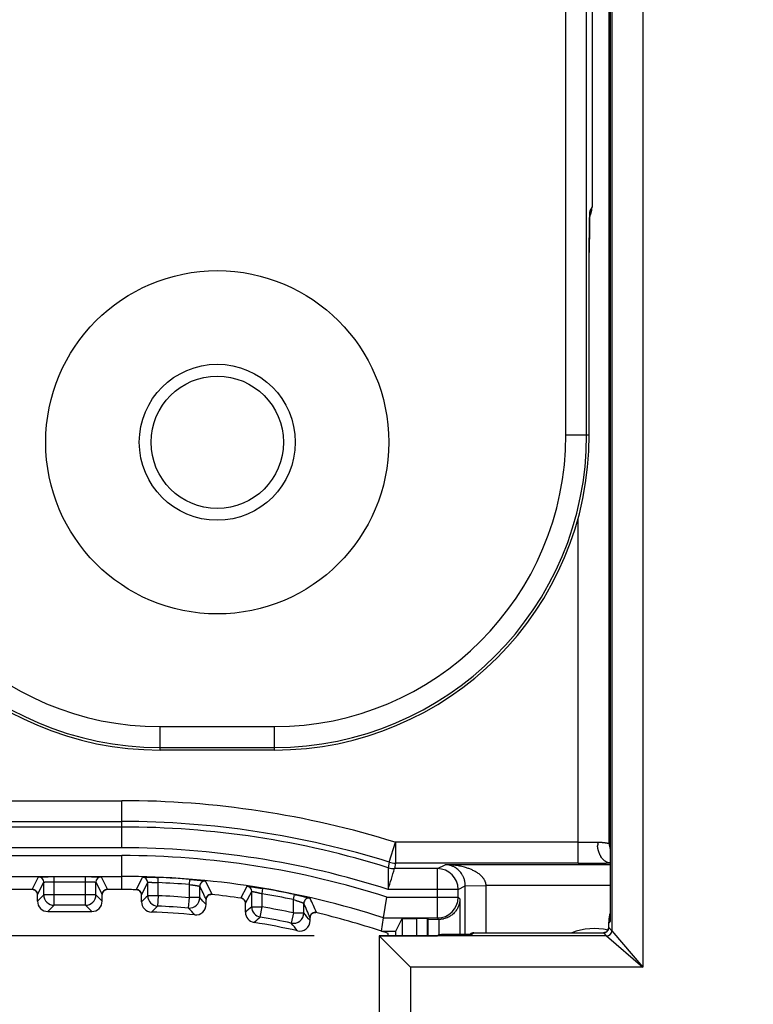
# Model space of a CAD drawing. Header units: inches. Extents: x 0 to 22, y 0 to 17.
# Tile 17 of 32: x 9.1 to 9.8, y 8.2 to 9.2. Entities that reach past the tile are written whole.
import ezdxf

# ---------------------------------------------------------------- set-up
doc = ezdxf.new("R2010")
doc.units = ezdxf.units.IN
doc.header["$LTSCALE"] = 1.21
doc.header["$MEASUREMENT"] = 0
doc.layers.get('0').update_dxf_attribs({"linetype": 'CONTINUOUS'})
doc.layers.add('DIMENSIONS', color=7, linetype='CONTINUOUS')
doc.styles.get("Standard").update_dxf_attribs({"font": 'txt', "width": 0.8})
doc.dimstyles.new('DIMSTYLE_1', dxfattribs={"dimtxt": 0.125, "dimasz": 0.18, "dimexe": 0.18, "dimexo": 0.0625, "dimgap": 0.09, "dimtad": 0, "dimtih": 1, "dimtoh": 1, "dimdec": 3, "dimzin": 4, "dimdsep": 46, "dimtxsty": 'STANDARD', "dimblk": '_FILLED', "dimblk1": '_FILLED', "dimblk2": '_FILLED', "dimcen": 0.09, "dimadec": 0, "dimazin": 0, "dimtp": 0.01, "dimtm": 0.01, "dimtfac": 1, "dimtdec": 3, "dimtofl": 0, "dimtmove": 0, "dimatfit": 3, "dimldrblk": '_FILLED', "dimfxl": 1, "dimtolj": 1, "dimtzin": 4, "dimarcsym": 0})

# ---------------------------------------------------------------- blocks, each defined once
blk = doc.blocks.new('_FILLED')
at = {"color": 0, "linetype": 'BYBLOCK'}
blk.add_solid([(0, 0), (-1, 0.1736), (-1, -0.1736)], dxfattribs=at)
blk = doc.blocks.new('*D1')
at = {"layer": 'DIMENSIONS', "color": 2, "linetype": 'CONTINUOUS'}
for p, q in [((9.40229, 12.32449), (6.72111, 12.32449)), ((6.84611, 12.32449), (6.84611, 10.47109)), ((6.84611, 8.27589), (6.84611, 10.22109)), ((9.37995, 8.27589), (6.72111, 8.27589))]:
    blk.add_line(p, q, dxfattribs=at)
at = {"layer": 'DIMENSIONS', "color": 2, "linetype": 'CONTINUOUS', "xscale": 0.18, "yscale": 0.18, "zscale": 0.18}
for p, rotation in [((6.84611, 12.32449), 90), ((6.84611, 8.27589), 270)]:
    blk.add_blockref('_FILLED', p, dxfattribs=dict(at, rotation=rotation))
at = {"layer": 'DIMENSIONS', "color": 2, "linetype": 'CONTINUOUS', "insert": (6.84611, 10.40859), "char_height": 0.125, "width": 1.425, "attachment_point": 2, "line_spacing_factor": 0.9}
blk.add_mtext('4.049{\\Ftxt.shx;\\W1.000000;\\H0.125000; }[102.83]', dxfattribs=at)
blk = doc.blocks.new('*D2')
at = {"layer": 'DIMENSIONS', "color": 2, "linetype": 'CONTINUOUS'}
for p, q in [((8.34611, 10.23769), (8.34611, 6.52419)), ((9.44245, 8.21339), (9.44245, 6.52419)), ((8.34611, 6.64919), (7.92466, 6.64919)), ((9.44245, 6.64919), (9.80245, 6.64919))]:
    blk.add_line(p, q, dxfattribs=at)
at = {"layer": 'DIMENSIONS', "color": 2, "linetype": 'CONTINUOUS', "xscale": 0.18, "yscale": 0.18, "zscale": 0.18}
blk.add_blockref('_FILLED', (8.34611, 6.64919), dxfattribs=at)
at = {"layer": 'DIMENSIONS', "color": 2, "linetype": 'CONTINUOUS', "xscale": 0.18, "yscale": 0.18, "zscale": 0.18, "rotation": 180}
blk.add_blockref('_FILLED', (9.44245, 6.64919), dxfattribs=at)
at = {"layer": 'DIMENSIONS', "color": 2, "linetype": 'CONTINUOUS', "insert": (7.86216, 6.71169), "char_height": 0.125, "width": 1.325, "attachment_point": 3, "line_spacing_factor": 0.9}
blk.add_mtext('1.096{\\Ftxt.shx;\\W1.000000;\\H0.125000; }[27.85]', dxfattribs=at)

msp = doc.modelspace()

# ---------------------------------------------------------------- linework, layer by layer
at = {"color": 7, "linetype": 'CONTINUOUS'}
for p, q in [((9.69628, 12.35467), (9.69628, 8.24571)), ((9.66628, 12.31968), (9.66628, 8.28071)), ((9.66471, 12.31067), (9.66471, 8.28971)), ((9.66383, 8.36466), (9.66383, 12.23573)), ((9.66445, 8.36488), (9.66445, 12.23551)), ((9.62214, 8.75719), (9.62214, 11.84319)), ((9.64214, 8.75719), (9.64214, 11.84319)), ((9.64729, 11.62388), (9.64729, 8.97651)), ((9.64729, 8.97651), (9.64534, 8.97262)), ((9.64729, 8.97651), (9.64729, 8.97651)), ((9.64488, 8.96119), (9.64494, 8.96389)), ((9.64494, 8.96389), (9.64499, 8.96605)), ((9.64499, 8.96605), (9.64503, 8.96735)), ((9.64503, 8.96735), (9.64506, 8.96806)), ((9.64518, 8.96756), (9.64503, 8.96726)), ((9.64506, 8.96806), (9.64508, 8.96868)), ((9.64508, 8.96868), (9.6451, 8.96919)), ((9.6451, 8.96919), (9.64512, 8.96959)), ((9.64534, 8.97262), (9.64512, 8.97012)), ((9.64512, 8.97012), (9.64512, 8.97002)), ((9.64515, 8.97006), (9.64516, 8.97012)), ((9.64477, 8.95347), (9.64483, 8.95783)), ((9.64483, 8.95783), (9.64488, 8.96119)), ((9.64468, 8.93884), (9.6447, 8.94459)), ((9.6447, 8.94459), (9.64474, 8.94939)), ((9.64474, 8.94939), (9.64477, 8.95347)), ((9.64467, 8.93449), (9.64468, 8.93884)), ((9.64467, 8.75719), (9.64467, 8.93449)), ((9.64467, 8.93264), (9.64467, 8.93264)), ((9.62214, 8.75719), (9.64467, 8.75719)), ((9.63383, 8.34567), (9.63383, 8.67689)), ((9.23179, 8.45432), (9.23179, 8.47685)), ((9.23179, 8.47685), (9.34179, 8.47685)), ((9.34179, 8.45432), (9.34179, 8.47685)), ((9.23179, 8.45685), (9.34179, 8.45685)), ((9.34179, 8.45431), (9.23179, 8.45431)), ((8.96758, 8.40567), (9.19499, 8.40567)), ((9.19499, 8.36037), (9.19499, 8.40567)), ((8.96758, 8.38567), (9.19499, 8.38567)), ((9.19499, 8.38036), (9.03225, 8.38036)), ((9.19499, 8.36037), (9.03226, 8.36037)), ((9.45218, 8.34658), (9.45813, 8.36567)), ((9.63383, 8.36567), (9.45786, 8.36567)), ((9.45813, 8.36567), (9.45813, 8.34567)), ((9.6647, 8.36488), (9.66445, 8.36488)), ((9.03226, 8.3529), (9.19499, 8.3529)), ((9.19499, 8.32019), (9.19499, 8.3529)), ((9.45218, 8.34658), (9.45136, 8.34127)), ((9.45813, 8.34567), (9.45732, 8.34036)), ((9.49851, 8.34036), (9.45732, 8.34036)), ((9.63383, 8.34567), (9.45813, 8.34567)), ((9.49851, 8.34036), (9.50607, 8.34414)), ((9.49851, 8.29291), (9.49851, 8.34036)), ((9.6647, 8.34414), (9.50607, 8.34414)), ((9.03225, 8.33291), (9.19499, 8.33291)), ((9.1089, 8.32037), (9.11491, 8.33238)), ((9.12991, 8.30511), (9.12991, 8.33264)), ((9.12991, 8.33264), (9.16008, 8.33264)), ((9.16008, 8.30511), (9.16008, 8.33264)), ((9.17508, 8.33238), (9.18109, 8.32037)), ((9.20899, 8.32024), (9.21503, 8.33213)), ((9.22991, 8.32688), (9.23012, 8.33188)), ((9.26008, 8.32501), (9.26048, 8.32999)), ((9.11017, 8.32019), (9.07981, 8.32019)), ((9.10968, 8.32028), (9.1089, 8.32037)), ((9.1139, 8.31537), (9.11991, 8.32738)), ((9.11991, 8.3151), (9.11991, 8.32738)), ((9.12991, 8.32764), (9.16008, 8.32764)), ((9.17008, 8.32738), (9.17609, 8.31537)), ((9.17008, 8.3151), (9.17008, 8.32738)), ((9.17978, 8.32018), (9.17991, 8.32021)), ((9.19499, 8.32019), (9.17981, 8.32019)), ((9.17983, 8.3202), (9.18009, 8.32025)), ((9.18009, 8.32025), (9.18034, 8.32029)), ((9.18109, 8.32037), (9.1803, 8.32028)), ((9.18034, 8.32029), (9.18036, 8.3203)), ((9.20977, 8.32015), (9.20899, 8.32024)), ((9.21026, 8.32005), (9.20971, 8.32006)), ((9.2139, 8.31525), (9.21991, 8.32713)), ((9.21991, 8.31434), (9.21991, 8.32713)), ((9.22991, 8.31434), (9.22991, 8.32688)), ((9.26008, 8.31244), (9.26008, 8.32501)), ((9.27008, 8.31244), (9.27008, 8.32339)), ((9.27558, 8.32837), (9.28163, 8.31566)), ((9.30962, 8.31211), (9.31565, 8.32336)), ((9.32991, 8.31629), (9.33074, 8.32121)), ((9.5185, 8.32037), (9.45115, 8.32037)), ((9.5185, 8.32037), (9.52538, 8.3238)), ((9.5185, 8.3129), (9.5185, 8.32037)), ((9.52538, 8.3238), (9.54537, 8.32414)), ((9.52538, 8.27694), (9.52538, 8.3238)), ((9.6647, 8.32414), (9.54537, 8.32414)), ((9.54537, 8.27868), (9.54537, 8.32414)), ((9.1139, 8.3091), (9.1139, 8.31537)), ((9.1139, 8.31537), (9.1139, 8.31537)), ((9.11991, 8.3151), (9.1139, 8.3091)), ((9.17008, 8.3151), (9.11991, 8.3151)), ((9.17609, 8.3091), (9.17008, 8.3151)), ((9.17609, 8.31537), (9.17609, 8.31537)), ((9.17609, 8.3091), (9.17609, 8.31537)), ((9.2139, 8.31524), (9.2139, 8.31525)), ((9.2139, 8.30857), (9.2139, 8.31524)), ((9.22991, 8.31434), (9.21991, 8.31434)), ((9.22991, 8.31434), (9.22947, 8.30435)), ((9.25926, 8.30247), (9.26008, 8.31244)), ((9.27008, 8.31244), (9.26008, 8.31244)), ((9.27609, 8.31069), (9.27609, 8.31069)), ((9.27609, 8.30589), (9.27609, 8.31069)), ((9.28089, 8.31557), (9.28029, 8.31563)), ((9.28163, 8.31566), (9.28084, 8.31566)), ((9.31039, 8.31192), (9.30962, 8.31211)), ((9.31092, 8.31175), (9.31031, 8.31184)), ((9.3139, 8.30717), (9.31991, 8.31842)), ((9.31991, 8.30357), (9.31991, 8.31842)), ((9.32991, 8.30357), (9.32991, 8.31629)), ((9.36008, 8.31058), (9.3611, 8.31547)), ((9.36008, 8.29777), (9.36008, 8.31058)), ((9.44682, 8.29291), (9.44998, 8.3129)), ((9.44998, 8.3129), (9.5185, 8.3129)), ((9.52025, 8.31116), (9.5185, 8.3129)), ((9.52025, 8.31116), (9.52025, 8.27694)), ((9.12991, 8.30511), (9.1239, 8.2991)), ((9.16008, 8.30511), (9.12991, 8.30511)), ((9.16609, 8.2991), (9.16008, 8.30511)), ((9.3139, 8.30716), (9.3139, 8.30717)), ((9.3139, 8.2985), (9.3139, 8.30716)), ((9.31991, 8.30357), (9.32991, 8.30357)), ((9.32821, 8.29372), (9.32991, 8.30357)), ((9.37008, 8.29777), (9.37008, 8.30703)), ((9.1239, 8.2991), (9.16609, 8.2991)), ((9.36008, 8.29777), (9.358, 8.28799)), ((9.36008, 8.29777), (9.37008, 8.29777)), ((9.37609, 8.29329), (9.37609, 8.29328)), ((9.37609, 8.29033), (9.37609, 8.29329)), ((9.38152, 8.29814), (9.3809, 8.29829)), ((9.3809, 8.29827), (9.38102, 8.29827)), ((9.38102, 8.29827), (9.38126, 8.29827)), ((9.38102, 8.29827), (9.38115, 8.29827)), ((9.38115, 8.29827), (9.38126, 8.29827)), ((9.38126, 8.29827), (9.38135, 8.29826)), ((9.38135, 8.29826), (9.38142, 8.29826)), ((9.38142, 8.29826), (9.38146, 8.29825)), ((9.38146, 8.29825), (9.38154, 8.29825)), ((9.38225, 8.29815), (9.38148, 8.29825)), ((9.44479, 8.28019), (9.44682, 8.29291)), ((9.44682, 8.29291), (9.49851, 8.29291)), ((9.45862, 8.28019), (9.46479, 8.29255)), ((9.46479, 8.29255), (9.47892, 8.29255)), ((9.46479, 8.29255), (9.46479, 8.27589)), ((9.47892, 8.27589), (9.47892, 8.29255)), ((9.48962, 8.29167), (9.48892, 8.29238)), ((9.48892, 8.27589), (9.48892, 8.29238)), ((9.48962, 8.27589), (9.48962, 8.29167)), ((9.48962, 8.29167), (9.49991, 8.2915)), ((9.49991, 8.2915), (9.49851, 8.29291)), ((9.50024, 8.27682), (9.50025, 8.2915)), ((9.66471, 8.28971), (9.66331, 8.28831)), ((9.66331, 8.28874), (9.66331, 8.28831)), ((9.66331, 8.28367), (9.66331, 8.28874)), ((9.66331, 8.28368), (9.66331, 8.28367)), ((9.66331, 8.28367), (9.66628, 8.28071)), ((9.6647, 8.29028), (9.66471, 8.28971)), ((9.44245, 8.27589), (9.44254, 8.27571)), ((9.44245, 8.27589), (9.49875, 8.27589)), ((9.44245, 8.27589), (9.44245, 7.97419)), ((9.44254, 8.27571), (9.44254, 7.97419)), ((9.44254, 8.27571), (9.47253, 8.24571)), ((9.66128, 8.27571), (9.44254, 8.27571)), ((9.44479, 8.28019), (9.45862, 8.28019)), ((9.45122, 8.27589), (9.45122, 8.27805)), ((9.45862, 8.27589), (9.45862, 8.28019)), ((9.49962, 8.27677), (9.49875, 8.27589)), ((9.5318, 8.27694), (9.50962, 8.27694)), ((9.53, 8.27721), (9.52972, 8.27694)), ((9.53353, 8.27867), (9.5318, 8.27694)), ((9.53353, 8.27867), (9.65831, 8.27867)), ((9.65831, 8.27868), (9.65831, 8.27867)), ((9.65831, 8.27867), (9.66128, 8.27571)), ((9.66128, 8.27571), (9.69628, 8.24571)), ((9.66628, 8.28071), (9.69628, 8.24571)), ((9.69628, 8.24571), (9.47253, 8.24571)), ((9.47253, 8.24571), (9.47253, 7.97419))]:
    msp.add_line(p, q, dxfattribs=at)
for points in [[(9.64512, 8.96959), (9.64514, 8.96988), (9.64515, 8.96998), (9.64515, 8.97006)], [(9.10962, 8.3203), (9.10962, 8.3203), (9.10963, 8.3203), (9.10965, 8.32029), (9.10968, 8.32029), (9.10973, 8.32028), (9.1098, 8.32027), (9.10988, 8.32026), (9.10998, 8.32024), (9.11011, 8.32021), (9.11025, 8.32017), (9.11042, 8.32012), (9.11061, 8.32006), (9.11081, 8.31998), (9.11102, 8.31989), (9.11123, 8.31979), (9.11145, 8.31966), (9.11168, 8.31952), (9.1119, 8.31937), (9.11212, 8.31919), (9.11234, 8.319), (9.11256, 8.31878), (9.11277, 8.31854), (9.11297, 8.31827), (9.11317, 8.31798), (9.11335, 8.31766), (9.11351, 8.3173), (9.11366, 8.31692), (9.11377, 8.3165), (9.11386, 8.31605), (9.1139, 8.31559), (9.1139, 8.31537)], [(9.17609, 8.31537), (9.17609, 8.31558), (9.17613, 8.31604), (9.17621, 8.31649), (9.17633, 8.3169), (9.17647, 8.31729), (9.17663, 8.31764), (9.17681, 8.31796), (9.177, 8.31825), (9.1772, 8.31851), (9.17741, 8.31876), (9.17763, 8.31897), (9.17785, 8.31917), (9.17807, 8.31935), (9.17829, 8.3195), (9.17851, 8.31965), (9.17872, 8.31977), (9.17894, 8.31988), (9.17915, 8.31997), (9.17935, 8.32005), (9.17954, 8.32011), (9.17971, 8.32016), (9.17983, 8.3202)], [(9.18002, 8.32024), (9.18012, 8.32026), (9.1802, 8.32027)], [(9.18026, 8.32028), (9.18031, 8.32029), (9.18034, 8.32029)], [(9.20971, 8.32016), (9.20971, 8.32016), (9.20972, 8.32016), (9.20974, 8.32016), (9.20977, 8.32015), (9.20982, 8.32014), (9.20989, 8.32013), (9.20998, 8.32012), (9.21008, 8.32009), (9.21021, 8.32006), (9.21035, 8.32002), (9.21052, 8.31997), (9.2107, 8.3199), (9.2109, 8.31982), (9.2111, 8.31973), (9.21131, 8.31962), (9.21153, 8.3195), (9.21174, 8.31936), (9.21196, 8.3192), (9.21218, 8.31902), (9.21239, 8.31883), (9.2126, 8.31861), (9.2128, 8.31837), (9.213, 8.31811), (9.21319, 8.31782), (9.21336, 8.3175), (9.21352, 8.31715), (9.21366, 8.31678), (9.21378, 8.31637), (9.21386, 8.31593), (9.2139, 8.31547), (9.2139, 8.31524)], [(9.27609, 8.31069), (9.27609, 8.31091), (9.27613, 8.31137), (9.27621, 8.31181), (9.27633, 8.31222), (9.27647, 8.31261), (9.27663, 8.31296), (9.27681, 8.31329), (9.27701, 8.31358), (9.27721, 8.31385), (9.27742, 8.31409), (9.27764, 8.31431), (9.27787, 8.31451), (9.27809, 8.31469), (9.27832, 8.31485), (9.27855, 8.315), (9.27877, 8.31512), (9.279, 8.31523), (9.27922, 8.31532), (9.27943, 8.31541), (9.27964, 8.31547), (9.27984, 8.31553), (9.28003, 8.31557), (9.2802, 8.3156), (9.28035, 8.31563), (9.28048, 8.31564), (9.28058, 8.31565), (9.28068, 8.31566), (9.28075, 8.31567), (9.28081, 8.31567), (9.28086, 8.31567), (9.28089, 8.31567), (9.2809, 8.31567), (9.2809, 8.31567)], [(9.31033, 8.31194), (9.31032, 8.31194), (9.31034, 8.31194), (9.31036, 8.31193), (9.31041, 8.31192), (9.31047, 8.3119), (9.31055, 8.31187), (9.31064, 8.31184), (9.31075, 8.3118), (9.31087, 8.31175), (9.31102, 8.31169), (9.31118, 8.31161), (9.31136, 8.31151), (9.31155, 8.3114), (9.31174, 8.31128), (9.31194, 8.31114), (9.31213, 8.31098), (9.31233, 8.3108), (9.31252, 8.31061), (9.31271, 8.3104), (9.3129, 8.31017), (9.31308, 8.30991), (9.31325, 8.30964), (9.31341, 8.30933), (9.31355, 8.309), (9.31368, 8.30864), (9.31378, 8.30826), (9.31386, 8.30784), (9.3139, 8.30739), (9.3139, 8.30716)], [(9.37609, 8.29328), (9.37609, 8.29351), (9.37614, 8.29399), (9.37622, 8.29444), (9.37634, 8.29487), (9.3765, 8.29527), (9.37668, 8.29565), (9.37689, 8.296), (9.37711, 8.29632), (9.37735, 8.29661), (9.3776, 8.29687), (9.37786, 8.2971), (9.37812, 8.29731), (9.37838, 8.29748), (9.37863, 8.29764), (9.37889, 8.29777), (9.37914, 8.29788), (9.37938, 8.29798), (9.37962, 8.29806), (9.37985, 8.29812), (9.38008, 8.29818), (9.3803, 8.29822), (9.3805, 8.29824), (9.38069, 8.29826), (9.38086, 8.29827), (9.38099, 8.29827)], [(9.6647, 8.29761), (9.66423, 8.29599), (9.6638, 8.29406), (9.6635, 8.29209), (9.66334, 8.29008), (9.66331, 8.28874)], [(9.66331, 8.28367), (9.6633, 8.28345), (9.66326, 8.28299), (9.66318, 8.28253), (9.66305, 8.28209), (9.66288, 8.28165), (9.66267, 8.28124), (9.66243, 8.28084), (9.66215, 8.28047), (9.66184, 8.28013), (9.66149, 8.27982), (9.66112, 8.27954), (9.66073, 8.2793), (9.66031, 8.27909), (9.65988, 8.27893), (9.65943, 8.2788), (9.65897, 8.27872), (9.65851, 8.27868), (9.65831, 8.27867)], [(9.53354, 8.27868), (9.53336, 8.27868), (9.53293, 8.27864), (9.53249, 8.27857), (9.53207, 8.27846), (9.53166, 8.27831), (9.53126, 8.27813), (9.53088, 8.27791), (9.53052, 8.27766), (9.53019, 8.27739), (9.52999, 8.2772)]]:
    msp.add_lwpolyline(points, dxfattribs=at)
for radius in [0.165, 0.075, 0.06367]:
    msp.add_circle((9.28679, 8.75019), radius, dxfattribs=at)
for centre, radius, start, end in [((9.62729, 8.97651), 0.02, 333.42851, 0.00003), ((9.62732, 8.97649), 0.01997, 333.44246, 356.68284), ((9.6273, 8.97649), 0.01998, 356.68246, 0.03441), ((9.62537, 8.9726), 0.01997, 351.84755, 352.83874), ((9.62537, 8.9726), 0.01998, 352.83891, 0.03502), ((9.23179, 8.75719), 0.30287, 180, 270), ((9.23179, 8.75719), 0.30034, 180, 270), ((9.23179, 8.75719), 0.28035, 180, 270), ((9.34179, 8.75719), 0.30287, 270, 360), ((9.34179, 8.75719), 0.30034, 270, 360), ((9.34179, 8.75719), 0.28035, 270, 360), ((9.19499, 7.52019), 0.88548, 72.72909, 90), ((9.19499, 7.52019), 0.86548, 72.71273, 90), ((9.19499, 7.52019), 0.86017, 72.66027, 90), ((9.19499, 7.52019), 0.84017, 72.24906, 90), ((9.6347, 10.05133), 1.68565, 269.97047, 270.60207), ((9.72032, 8.20456), 0.16978, 109.21363, 109.43755), ((9.68383, 8.36466), 0.02, 180.00627, 196.94928), ((9.68445, 8.36488), 0.02, 180.00614, 188.94547), ((9.19499, 7.52019), 0.83271, 72.16904, 90), ((12.99464, 8.29498), 3.54359, 179.2514, 179.58948), ((6.45833, 9.25486), 3.13532, 342.65921, 343.04169), ((9.45732, 8.36037), 0.02, 252.66097, 269.99932), ((9.45813, 8.36567), 0.02, 252.71344, 269.99928), ((9.4985, 8.32036), 0.02, 0.00669, 89.98578), ((9.63578, 12.89045), 4.54477, 269.97537, 270.36462), ((9.11491, 8.32738), 0.005, 0.0142, 89.99325), ((9.17508, 8.32738), 0.005, 90.00675, 179.9858), ((9.19499, 7.52019), 0.81271, 71.9492, 90), ((9.21491, 8.32713), 0.005, 0.01391, 88.58023), ((9.19499, 7.52019), 0.81244, 85.37646, 87.52181), ((9.1089, 8.31537), 0.005, 0.22976, 89.99121), ((9.11122, 8.34977), 0.02953, 267.01088, 267.15549), ((9.18109, 8.31537), 0.005, 90.00879, 179.79489), ((9.17878, 8.34954), 0.0293, 272.83962, 272.97307), ((9.19499, 7.51996), 0.80023, 88.94618, 89.99981), ((9.2089, 8.31525), 0.005, 0.23453, 88.98922), ((9.21194, 8.35102), 0.03096, 265.97173, 266.10463), ((9.19499, 7.52019), 0.80744, 85.37646, 87.52181), ((9.27508, 8.32339), 0.005, 84.31465, 179.98439), ((2.99391, 5.34857), 6.9455, 25.244449, 25.360337), ((9.31491, 8.31842), 0.005, 0.0125, 81.45265), ((9.19499, 7.52019), 0.81244, 78.20235, 80.38153), ((9.10891, 8.31537), 0.00499, 0.00873, 0.22724), ((9.12991, 8.31511), 0.01, 180.00523, 269.99477), ((9.16008, 8.31511), 0.01, 270.00523, 359.99477), ((9.18108, 8.31537), 0.00499, 179.79742, 179.99127), ((9.20891, 8.31525), 0.00499, 0.00866, 0.23213), ((10.80222, 6.66093), 2.28855, 133.74126, 133.94969), ((9.22991, 8.31434), 0.01, 180.00496, 267.47776), ((9.19499, 7.52019), 0.79491, 85.30341, 87.48272), ((9.26008, 8.31244), 0.01, 265.30923, 359.99418), ((7.69077, 6.85754), 2.14731, 42.41506, 42.65204), ((9.28109, 8.31069), 0.005, 83.79527, 179.79181), ((9.28108, 8.31069), 0.00499, 179.79522, 179.99076), ((9.28255, 8.34617), 0.03055, 266.66665, 266.79956), ((9.19479, 7.51854), 0.80166, 81.71444, 83.834), ((9.3089, 8.30717), 0.005, 0.01042, 81.75766), ((9.19499, 7.52019), 0.80744, 78.20235, 80.38153), ((9.37508, 8.30703), 0.005, 77.1202, 179.98212), ((4.27654, 6.05792), 5.57557, 23.69038, 23.84486), ((9.4985, 8.31291), 0.02, 270.0209, 359.9791), ((9.1239, 8.3091), 0.01, 180.01739, 269.98261), ((9.16609, 8.3091), 0.01, 270.01739, 359.98261), ((9.2239, 8.30857), 0.01, 180.01678, 267.88318), ((10.7909, 6.69327), 2.24357, 134.10346, 134.31478), ((9.19499, 7.52019), 0.78491, 85.30341, 87.48272), ((7.69834, 6.88262), 2.11008, 42.05091, 42.29042), ((9.26609, 8.30589), 0.01, 264.8489, 359.981), ((10.89922, 6.42901), 2.45117, 130.11395, 130.29772), ((9.32991, 8.30357), 0.01, 180.00423, 260.2242), ((9.19499, 7.52019), 0.79491, 78.01362, 80.22843), ((4.38479, 6.12119), 5.44344, 23.51756, 23.67544), ((9.19499, 7.52019), 0.77891, 84.82989, 87.89997), ((9.3239, 8.2985), 0.01, 180.0148, 260.58081), ((10.88425, 6.46996), 2.39736, 130.47096, 130.65786), ((9.19499, 7.52019), 0.78491, 78.01362, 80.22843), ((9.36008, 8.29777), 0.01, 258.02051, 359.99311), ((7.78777, 7.01613), 2.03625, 38.73774, 39.00694), ((9.38109, 8.29329), 0.005, 76.47905, 179.78539), ((9.38108, 8.29329), 0.00499, 179.7899, 179.99002), ((9.38713, 8.32856), 0.03084, 259.32766, 259.44611), ((9.19496, 7.52008), 0.80012, 71.80534, 76.51674), ((9.69227, 8.28876), 0.02896, 162.22895, 177.10729), ((9.19499, 7.52019), 0.77891, 77.47472, 80.59561), ((7.79164, 7.03526), 2.0057, 38.38052, 38.65172), ((9.36609, 8.29033), 0.01, 257.49508, 359.9796), ((9.64979, 8.22019), 0.0625, 78.06215, 110.62658), ((9.65831, 8.28367), 0.005, 270.02092, 359.97908), ((9.69244, 8.28875), 0.02913, 177.10003, 180.02092), ((9.69257, 8.28875), 0.02926, 180.01877, 180.84327), ((9.69514, 8.2903), 0.03044, 180.03898, 181.10848), ((9.19499, 7.52019), 0.8, 71.32019, 71.80513), ((9.53353, 8.27368), 0.005, 89.98415, 135.00006), ((9.66128, 8.28071), 0.005, 270.02063, 359.97937)]:
    msp.add_arc(centre, radius, start, end, dxfattribs=at)
for centre, start_param, end_param in [((9.47892, 8.29238), 0.017453, 1.570796), ((9.50962, 8.27676), 1.570796, 3.124139)]:
    msp.add_ellipse(centre, major_axis=(0.01, 0), ratio=0.017455, start_param=start_param, end_param=end_param, dxfattribs=at)
for points, knots in [([(9.64512, 8.97002), (9.6451, 8.96963), (9.64507, 8.96877), (9.64502, 8.96739), (9.64498, 8.96581), (9.64493, 8.96404), (9.64489, 8.9621), (9.64484, 8.95918), (9.64479, 8.95517), (9.64473, 8.95), (9.6447, 8.94444), (9.64468, 8.93961), (9.64467, 8.93565), (9.64467, 8.93364), (9.64467, 8.93264)], [0, 0, 0, 0, 0.03158, 0.068653, 0.110996, 0.158391, 0.21059, 0.267277, 0.392779, 0.532101, 0.682026, 0.839187, 0.919364, 1, 1, 1, 1]), ([(9.65241, 8.36577), (9.65283, 8.36577), (9.65366, 8.36577), (9.65488, 8.36574), (9.65603, 8.36567), (9.65711, 8.36559), (9.65812, 8.3655), (9.65905, 8.36539), (9.65991, 8.36528), (9.66068, 8.36516), (9.66138, 8.36505), (9.6619, 8.36496), (9.66228, 8.36489), (9.66253, 8.36485), (9.66276, 8.3648), (9.66297, 8.36477), (9.66316, 8.36474), (9.66332, 8.36471), (9.66346, 8.36469), (9.66358, 8.36467), (9.66366, 8.36466), (9.66372, 8.36466), (9.66375, 8.36466), (9.66378, 8.36465), (9.6638, 8.36465), (9.66381, 8.36465), (9.66382, 8.36465), (9.66383, 8.36466)], [0, 0, 0, 0, 0.11105, 0.216818, 0.317012, 0.411359, 0.499591, 0.581449, 0.656686, 0.725066, 0.786353, 0.84032, 0.86449, 0.886747, 0.907066, 0.92542, 0.94179, 0.956161, 0.968519, 0.978849, 0.987149, 0.990543, 0.993433, 0.99582, 0.997702, 0.999084, 1, 1, 1, 1]), ([(9.6647, 8.34577), (9.6646, 8.34577), (9.66438, 8.34578), (9.66407, 8.3458), (9.66376, 8.34584), (9.66345, 8.34589), (9.66315, 8.34595), (9.66285, 8.34603), (9.66255, 8.34611), (9.66214, 8.34624), (9.66165, 8.34643), (9.66106, 8.34671), (9.66048, 8.34704), (9.65971, 8.34754), (9.65879, 8.34828), (9.65775, 8.34933), (9.65678, 8.35053), (9.65604, 8.35165), (9.65549, 8.35261), (9.6551, 8.35336), (9.65473, 8.35415), (9.65439, 8.35497), (9.65412, 8.35567), (9.65392, 8.35624), (9.65378, 8.35668), (9.65364, 8.35712), (9.65351, 8.35757), (9.65341, 8.35794), (9.65333, 8.35825), (9.65325, 8.35855), (9.65317, 8.35886), (9.6531, 8.35917), (9.65306, 8.3594), (9.65301, 8.35964), (9.65297, 8.35987), (9.65293, 8.36011), (9.65288, 8.36035), (9.65283, 8.36059), (9.65278, 8.36083), (9.65272, 8.36107), (9.65267, 8.36132), (9.65264, 8.36152), (9.65263, 8.36167), (9.65263, 8.36179), (9.65264, 8.3619), (9.65265, 8.36202), (9.65267, 8.36213), (9.6527, 8.36227), (9.65276, 8.36245), (9.65284, 8.36266), (9.65292, 8.36287), (9.65299, 8.36306), (9.65303, 8.36321), (9.65307, 8.36336), (9.65311, 8.36356), (9.65314, 8.36381), (9.65315, 8.36405), (9.65313, 8.36426), (9.65311, 8.36442), (9.65307, 8.36458), (9.65302, 8.36477), (9.65289, 8.36507), (9.6527, 8.3654), (9.65251, 8.36565), (9.65241, 8.36577)], [0, 0, 0, 0, 0.012381, 0.024714, 0.036794, 0.048656, 0.060492, 0.072455, 0.084543, 0.096719, 0.121309, 0.146345, 0.171896, 0.198009, 0.252084, 0.308865, 0.368485, 0.430955, 0.46324, 0.496195, 0.529794, 0.564005, 0.598797, 0.616404, 0.634137, 0.651984, 0.669948, 0.688047, 0.697154, 0.706294, 0.724624, 0.733791, 0.742944, 0.752087, 0.761255, 0.770486, 0.77982, 0.789298, 0.79894, 0.808632, 0.818218, 0.827562, 0.832115, 0.836582, 0.840965, 0.845282, 0.849562, 0.853832, 0.86241, 0.871105, 0.879953, 0.88898, 0.893576, 0.89823, 0.907662, 0.917183, 0.92671, 0.936182, 0.940888, 0.945571, 0.954884, 0.96415, 0.982441, 1, 1, 1, 1]), ([(9.51573, 8.34128), (9.51535, 8.34152), (9.51456, 8.34197), (9.51337, 8.34254), (9.51216, 8.34303), (9.51056, 8.34355), (9.50892, 8.3439), (9.50729, 8.34409), (9.50647, 8.34414), (9.50607, 8.34414)], [0, 0, 0, 0, 0.133866, 0.264031, 0.391152, 0.515833, 0.759827, 0.880218, 1, 1, 1, 1]), ([(9.52574, 8.34137), (9.52494, 8.34161), (9.52333, 8.34205), (9.5209, 8.34262), (9.51845, 8.34309), (9.51598, 8.34347), (9.51351, 8.34376), (9.51021, 8.34405), (9.50772, 8.34414), (9.50607, 8.34414)], [0, 0, 0, 0, 0.125641, 0.251009, 0.376161, 0.501145, 0.625989, 0.750733, 1, 1, 1, 1]), ([(9.52538, 8.3238), (9.52538, 8.32442), (9.52532, 8.32564), (9.52508, 8.32741), (9.52472, 8.32908), (9.52425, 8.33062), (9.5237, 8.33202), (9.5231, 8.3333), (9.52245, 8.33446), (9.52157, 8.33584), (9.5204, 8.33735), (9.51889, 8.33891), (9.51735, 8.34021), (9.51627, 8.34095), (9.51573, 8.34128)], [0, 0, 0, 0, 0.089026, 0.175441, 0.257448, 0.334397, 0.406407, 0.473931, 0.537486, 0.597668, 0.709512, 0.812524, 0.908831, 1, 1, 1, 1]), ([(9.54537, 8.32414), (9.54537, 8.32445), (9.54534, 8.32492), (9.54526, 8.32553), (9.54518, 8.32598), (9.54508, 8.32643), (9.54496, 8.32688), (9.54482, 8.32732), (9.54462, 8.32789), (9.54432, 8.32859), (9.54391, 8.3294), (9.54345, 8.33017), (9.54295, 8.33091), (9.54241, 8.33161), (9.54184, 8.33228), (9.54124, 8.33293), (9.54041, 8.33374), (9.53932, 8.33469), (9.53794, 8.33572), (9.53652, 8.33667), (9.53505, 8.33754), (9.53356, 8.33833), (9.53153, 8.3393), (9.52893, 8.34035), (9.52681, 8.34105), (9.52574, 8.34137)], [0, 0, 0, 0, 0.033372, 0.05004, 0.066683, 0.083294, 0.099867, 0.116395, 0.132877, 0.165679, 0.198267, 0.230638, 0.262799, 0.29476, 0.326534, 0.358136, 0.389581, 0.452042, 0.514031, 0.575626, 0.636895, 0.697893, 0.75866, 0.879614, 1, 1, 1, 1]), ([(9.11491, 8.33238), (9.11491, 8.33238), (9.11491, 8.33238), (9.11492, 8.33238), (9.11492, 8.33239), (9.11494, 8.33239), (9.11496, 8.3324), (9.115, 8.3324), (9.11504, 8.33241), (9.11509, 8.33241), (9.11515, 8.33242), (9.11522, 8.33243), (9.1153, 8.33243), (9.11542, 8.33244), (9.1156, 8.33245), (9.11583, 8.33246), (9.1161, 8.33248), (9.1164, 8.33249), (9.11673, 8.3325), (9.1171, 8.33251), (9.11749, 8.33252), (9.11792, 8.33253), (9.11854, 8.33255), (9.11938, 8.33256), (9.12047, 8.33258), (9.12164, 8.33259), (9.12289, 8.33261), (9.12422, 8.33262), (9.12559, 8.33263), (9.12701, 8.33263), (9.12845, 8.33263), (9.12942, 8.33264), (9.12991, 8.33264)], [0, 0, 0, 0, 0.000279, 0.000672, 0.001196, 0.001858, 0.00361, 0.005941, 0.008856, 0.012357, 0.016442, 0.021111, 0.026359, 0.032184, 0.045556, 0.0612, 0.079077, 0.099142, 0.12135, 0.145653, 0.171991, 0.200298, 0.230505, 0.296349, 0.368894, 0.447439, 0.531256, 0.619531, 0.71143, 0.806084, 0.902577, 1, 1, 1, 1]), ([(9.16008, 8.33264), (9.16057, 8.33264), (9.16154, 8.33263), (9.16298, 8.33263), (9.1644, 8.33263), (9.16577, 8.33262), (9.16709, 8.33261), (9.16835, 8.33259), (9.16952, 8.33258), (9.17061, 8.33256), (9.17145, 8.33255), (9.17207, 8.33253), (9.1725, 8.33252), (9.17289, 8.33251), (9.17326, 8.3325), (9.17359, 8.33249), (9.17389, 8.33248), (9.17416, 8.33246), (9.17439, 8.33245), (9.17457, 8.33244), (9.17469, 8.33243), (9.17477, 8.33243), (9.17484, 8.33242), (9.1749, 8.33241), (9.17495, 8.33241), (9.17499, 8.3324), (9.17503, 8.3324), (9.17505, 8.33239), (9.17507, 8.33239), (9.17507, 8.33238), (9.17508, 8.33238), (9.17508, 8.33238), (9.17508, 8.33238)], [0, 0, 0, 0, 0.097424, 0.193919, 0.288569, 0.380468, 0.468747, 0.552556, 0.63111, 0.703649, 0.769488, 0.799702, 0.828012, 0.854345, 0.878641, 0.90085, 0.920921, 0.938801, 0.954441, 0.967804, 0.973624, 0.978869, 0.983535, 0.987621, 0.991125, 0.994046, 0.996383, 0.998139, 0.998803, 0.999327, 0.99972, 1, 1, 1, 1]), ([(9.21503, 8.33213), (9.21503, 8.33213), (9.21503, 8.33213), (9.21504, 8.33214), (9.21505, 8.33214), (9.21506, 8.33214), (9.21508, 8.33215), (9.21512, 8.33215), (9.21516, 8.33216), (9.21522, 8.33216), (9.21528, 8.33217), (9.21535, 8.33217), (9.21543, 8.33218), (9.21555, 8.33218), (9.21573, 8.33219), (9.21596, 8.33219), (9.21624, 8.3322), (9.21654, 8.3322), (9.21688, 8.3322), (9.21724, 8.33221), (9.21764, 8.33221), (9.21807, 8.3322), (9.2187, 8.3322), (9.21955, 8.33219), (9.22064, 8.33217), (9.22183, 8.33215), (9.22309, 8.33212), (9.22441, 8.33208), (9.22579, 8.33204), (9.22721, 8.33199), (9.22866, 8.33194), (9.22964, 8.3319), (9.23012, 8.33188)], [0, 0, 0, 0, 0.000276, 0.000666, 0.001187, 0.001848, 0.0036, 0.005935, 0.008858, 0.01237, 0.016471, 0.021158, 0.026429, 0.03228, 0.045712, 0.061427, 0.079383, 0.099534, 0.121831, 0.146226, 0.172656, 0.20105, 0.23134, 0.297322, 0.369959, 0.448535, 0.532316, 0.620485, 0.712213, 0.80664, 0.902866, 1, 1, 1, 1]), ([(9.26048, 8.32999), (9.26097, 8.32995), (9.26195, 8.32987), (9.26339, 8.32975), (9.26481, 8.32962), (9.26619, 8.32949), (9.26752, 8.32936), (9.26878, 8.32924), (9.26996, 8.32911), (9.27105, 8.32899), (9.2719, 8.3289), (9.27253, 8.32882), (9.27296, 8.32877), (9.27336, 8.32872), (9.27373, 8.32868), (9.27406, 8.32863), (9.27437, 8.32859), (9.27464, 8.32855), (9.27488, 8.32852), (9.27505, 8.32849), (9.27518, 8.32847), (9.27526, 8.32845), (9.27533, 8.32844), (9.27539, 8.32843), (9.27544, 8.32841), (9.27549, 8.3284), (9.27552, 8.32839), (9.27555, 8.32839), (9.27556, 8.32838), (9.27557, 8.32838), (9.27557, 8.32837), (9.27558, 8.32837), (9.27558, 8.32837)], [0, 0, 0, 0, 0.096823, 0.192748, 0.286888, 0.378367, 0.466336, 0.549964, 0.628469, 0.701092, 0.767133, 0.797487, 0.825957, 0.852468, 0.876956, 0.899365, 0.91964, 0.937725, 0.953564, 0.967119, 0.973031, 0.978363, 0.983112, 0.987277, 0.990856, 0.993846, 0.996246, 0.998058, 0.998746, 0.999294, 0.999706, 1, 1, 1, 1]), ([(9.11991, 8.32738), (9.11991, 8.32738), (9.11991, 8.32738), (9.11993, 8.32739), (9.11994, 8.3274), (9.11998, 8.32741), (9.12004, 8.32742), (9.12012, 8.32743), (9.12023, 8.32744), (9.12037, 8.32745), (9.12052, 8.32747), (9.1207, 8.32748), (9.1209, 8.32749), (9.12112, 8.3275), (9.12137, 8.32751), (9.12173, 8.32753), (9.12223, 8.32754), (9.12289, 8.32756), (9.12361, 8.32758), (9.1244, 8.32759), (9.12523, 8.32761), (9.12611, 8.32762), (9.12703, 8.32763), (9.1283, 8.32763), (9.12926, 8.32764), (9.12991, 8.32764)], [0, 0, 0, 0, 0.000817, 0.002092, 0.003905, 0.006283, 0.012761, 0.021556, 0.032659, 0.046052, 0.061706, 0.079588, 0.099656, 0.121863, 0.146159, 0.172485, 0.230975, 0.296782, 0.369281, 0.447783, 0.531544, 0.619766, 0.711609, 0.8062, 1, 1, 1, 1]), ([(9.16008, 8.32764), (9.16073, 8.32764), (9.16169, 8.32763), (9.16296, 8.32763), (9.16388, 8.32762), (9.16476, 8.32761), (9.16559, 8.32759), (9.16638, 8.32758), (9.1671, 8.32756), (9.16776, 8.32754), (9.16826, 8.32753), (9.16862, 8.32751), (9.16887, 8.3275), (9.16909, 8.32749), (9.16929, 8.32748), (9.16947, 8.32747), (9.16962, 8.32745), (9.16976, 8.32744), (9.16987, 8.32743), (9.16995, 8.32742), (9.17001, 8.32741), (9.17005, 8.3274), (9.17006, 8.32739), (9.17007, 8.32738), (9.17008, 8.32738), (9.17008, 8.32738)], [0, 0, 0, 0, 0.193801, 0.288391, 0.380235, 0.468456, 0.552217, 0.63072, 0.703219, 0.769025, 0.827516, 0.853842, 0.878137, 0.900345, 0.920413, 0.938294, 0.953949, 0.967342, 0.978445, 0.987239, 0.993718, 0.996095, 0.997908, 0.999183, 1, 1, 1, 1]), ([(9.21991, 8.32713), (9.21991, 8.32713), (9.21991, 8.32714), (9.21992, 8.32714), (9.21993, 8.32715), (9.21994, 8.32715), (9.21997, 8.32716), (9.22, 8.32716), (9.22005, 8.32717), (9.22012, 8.32718), (9.22023, 8.32718), (9.22037, 8.32719), (9.22052, 8.3272), (9.2207, 8.3272), (9.2209, 8.3272), (9.22112, 8.32721), (9.22137, 8.32721), (9.22173, 8.32721), (9.22224, 8.3272), (9.22289, 8.32719), (9.22362, 8.32718), (9.2244, 8.32715), (9.22524, 8.32712), (9.22612, 8.32709), (9.22703, 8.32705), (9.2283, 8.32698), (9.22926, 8.32692), (9.22991, 8.32688)], [0, 0, 0, 0, 0.000803, 0.001368, 0.002061, 0.003854, 0.006211, 0.009142, 0.012652, 0.021412, 0.032484, 0.045849, 0.061481, 0.079344, 0.099398, 0.121596, 0.145886, 0.172211, 0.230712, 0.296542, 0.369075, 0.447618, 0.531421, 0.619682, 0.711558, 0.806173, 1, 1, 1, 1]), ([(9.26008, 8.32501), (9.26073, 8.32493), (9.26169, 8.32481), (9.26295, 8.32464), (9.26387, 8.32451), (9.26475, 8.32438), (9.26558, 8.32426), (9.26636, 8.32413), (9.26709, 8.32402), (9.26774, 8.3239), (9.26825, 8.32381), (9.26861, 8.32375), (9.26886, 8.3237), (9.26908, 8.32366), (9.26928, 8.32361), (9.26946, 8.32358), (9.26962, 8.32354), (9.26975, 8.32351), (9.26986, 8.32348), (9.26994, 8.32346), (9.26999, 8.32344), (9.27002, 8.32343), (9.27005, 8.32342), (9.27006, 8.32341), (9.27007, 8.3234), (9.27008, 8.3234), (9.27008, 8.32339)], [0, 0, 0, 0, 0.192463, 0.286452, 0.377776, 0.465588, 0.549072, 0.627445, 0.699967, 0.765946, 0.824741, 0.851261, 0.875774, 0.898218, 0.918538, 0.936679, 0.952598, 0.966253, 0.977614, 0.986656, 0.990303, 0.993367, 0.995851, 0.997764, 0.999125, 1, 1, 1, 1]), ([(9.31565, 8.32336), (9.31565, 8.32337), (9.31565, 8.32337), (9.31566, 8.32337), (9.31567, 8.32337), (9.31568, 8.32337), (9.3157, 8.32338), (9.31574, 8.32338), (9.31578, 8.32338), (9.31584, 8.32338), (9.3159, 8.32337), (9.31597, 8.32337), (9.31605, 8.32336), (9.31618, 8.32335), (9.31635, 8.32334), (9.31659, 8.32331), (9.31687, 8.32328), (9.31717, 8.32325), (9.31751, 8.32321), (9.31788, 8.32316), (9.31829, 8.32311), (9.31872, 8.32306), (9.31935, 8.32297), (9.3202, 8.32286), (9.3213, 8.3227), (9.32248, 8.32253), (9.32374, 8.32234), (9.32507, 8.32214), (9.32644, 8.32192), (9.32785, 8.32169), (9.32929, 8.32146), (9.33026, 8.3213), (9.33074, 8.32121)], [0, 0, 0, 0, 0.00026, 0.00063, 0.001131, 0.001773, 0.003492, 0.005801, 0.008705, 0.012206, 0.016303, 0.020993, 0.026273, 0.032141, 0.045625, 0.061415, 0.079468, 0.099732, 0.122157, 0.146689, 0.173259, 0.201795, 0.232226, 0.298463, 0.371287, 0.449977, 0.533755, 0.621818, 0.713331, 0.807441, 0.903286, 1, 1, 1, 1]), ([(9.31045, 8.31191), (9.31044, 8.31191), (9.31043, 8.31191), (9.31041, 8.31191), (9.31039, 8.31192)], [0, 0, 0, 0, 0.253052, 1, 1, 1, 1]), ([(9.31991, 8.31842), (9.31991, 8.31842), (9.31991, 8.31843), (9.31992, 8.31843), (9.31993, 8.31843), (9.31994, 8.31843), (9.31997, 8.31843), (9.32, 8.31843), (9.32003, 8.31843), (9.32007, 8.31843), (9.32014, 8.31842), (9.32024, 8.31841), (9.32038, 8.31839), (9.32054, 8.31837), (9.32072, 8.31834), (9.32093, 8.3183), (9.32115, 8.31826), (9.3214, 8.31822), (9.32177, 8.31815), (9.32228, 8.31805), (9.32294, 8.31791), (9.32367, 8.31776), (9.32446, 8.31759), (9.32529, 8.3174), (9.32617, 8.3172), (9.32707, 8.31698), (9.32833, 8.31668), (9.32927, 8.31645), (9.32991, 8.31629)], [0, 0, 0, 0, 0.000731, 0.001254, 0.001905, 0.003625, 0.005924, 0.008813, 0.012297, 0.016377, 0.021053, 0.032183, 0.045665, 0.061466, 0.079544, 0.099851, 0.122333, 0.146928, 0.17357, 0.232702, 0.299096, 0.372057, 0.450834, 0.534639, 0.622654, 0.714043, 0.807962, 1, 1, 1, 1]), ([(9.36008, 8.31058), (9.36072, 8.31038), (9.36166, 8.31008), (9.36291, 8.30967), (9.36381, 8.30937), (9.36468, 8.30908), (9.36551, 8.30879), (9.36629, 8.30852), (9.36702, 8.30826), (9.36768, 8.30802), (9.36819, 8.30783), (9.36856, 8.30769), (9.36881, 8.30759), (9.36904, 8.3075), (9.36925, 8.30742), (9.36944, 8.30734), (9.3696, 8.30728), (9.36974, 8.30722), (9.36986, 8.30716), (9.36994, 8.30712), (9.36999, 8.3071), (9.37002, 8.30708), (9.37004, 8.30707), (9.37006, 8.30705), (9.37007, 8.30704), (9.37008, 8.30704), (9.37008, 8.30703), (9.37008, 8.30703)], [0, 0, 0, 0, 0.188163, 0.280288, 0.370081, 0.456776, 0.539613, 0.617839, 0.690701, 0.757465, 0.817408, 0.844604, 0.86984, 0.89304, 0.914125, 0.933026, 0.949677, 0.964024, 0.976017, 0.985617, 0.98951, 0.992797, 0.995477, 0.997554, 0.999044, 0.999583, 1, 1, 1, 1]), ([(9.3611, 8.31547), (9.36159, 8.31537), (9.36255, 8.31517), (9.36399, 8.31486), (9.3654, 8.31455), (9.36677, 8.31425), (9.36809, 8.31395), (9.36935, 8.31366), (9.37053, 8.31339), (9.37162, 8.31313), (9.37248, 8.31292), (9.37311, 8.31277), (9.37354, 8.31266), (9.37394, 8.31256), (9.37432, 8.31246), (9.37466, 8.31237), (9.37497, 8.31229), (9.37524, 8.31221), (9.37548, 8.31215), (9.37566, 8.31209), (9.37579, 8.31206), (9.37587, 8.31203), (9.37594, 8.31201), (9.37601, 8.31199), (9.37606, 8.31197), (9.37611, 8.31195), (9.37614, 8.31194), (9.37617, 8.31193), (9.37618, 8.31192), (9.37619, 8.31191), (9.3762, 8.31191), (9.3762, 8.3119)], [0, 0, 0, 0, 0.095778, 0.190712, 0.283971, 0.374727, 0.46217, 0.545497, 0.623937, 0.696725, 0.76314, 0.793746, 0.822503, 0.849331, 0.874157, 0.896918, 0.917551, 0.935989, 0.952169, 0.966046, 0.97211, 0.977586, 0.982472, 0.986764, 0.990459, 0.993555, 0.99605, 0.997944, 0.999247, 0.999687, 1, 1, 1, 1]), ([(9.52025, 8.31116), (9.52024, 8.3106), (9.52017, 8.30949), (9.51993, 8.30783), (9.51954, 8.30618), (9.519, 8.30455), (9.5183, 8.30295), (9.51746, 8.30138), (9.51645, 8.29986), (9.51528, 8.2984), (9.51393, 8.29701), (9.51241, 8.29572), (9.511, 8.29474), (9.50979, 8.29404), (9.50849, 8.29337), (9.50677, 8.29265), (9.50495, 8.29211), (9.50344, 8.2918), (9.50227, 8.29163), (9.5011, 8.29153), (9.50031, 8.2915), (9.49991, 8.2915)], [0, 0, 0, 0, 0.053227, 0.106736, 0.160729, 0.215415, 0.271007, 0.327733, 0.385829, 0.445542, 0.507123, 0.570818, 0.636836, 0.670774, 0.705335, 0.776261, 0.849406, 0.886673, 0.924271, 0.962088, 1, 1, 1, 1]), ([(9.53354, 8.27868), (9.53354, 8.27868), (9.53354, 8.27868), (9.53353, 8.27868), (9.53353, 8.27867)], [0, 0, 0, 0, 0.212395, 1, 1, 1, 1])]:
    msp.add_open_spline(points, degree=3, knots=knots, dxfattribs=at)

# ---------------------------------------------------------------- dimensions: what is measured, and where the dimension line sits
at = {"layer": 'DIMENSIONS', "color": 2, "linetype": 'CONTINUOUS'}
dim = msp.add_linear_dim(base=(6.84611, 12.32449), p1=(9.37995, 8.27589), p2=(9.40229, 12.32449), angle=90, dimstyle='DIMSTYLE_1', dxfattribs=at)
dim.commit()
dim.dimension.update_dxf_attribs({"geometry": '*D1', "text_midpoint": (6.69611, 10.34609), "dimtype": 160})
dim = msp.add_linear_dim(base=(9.44245, 6.64919), p1=(8.34611, 10.23769), p2=(9.44245, 8.21339), dimstyle='DIMSTYLE_1', dxfattribs=at)
dim.commit()
dim.dimension.update_dxf_attribs({"geometry": '*D2', "text_midpoint": (6.89966, 6.64919), "dimtype": 160})

doc.saveas('drawing.dxf')
